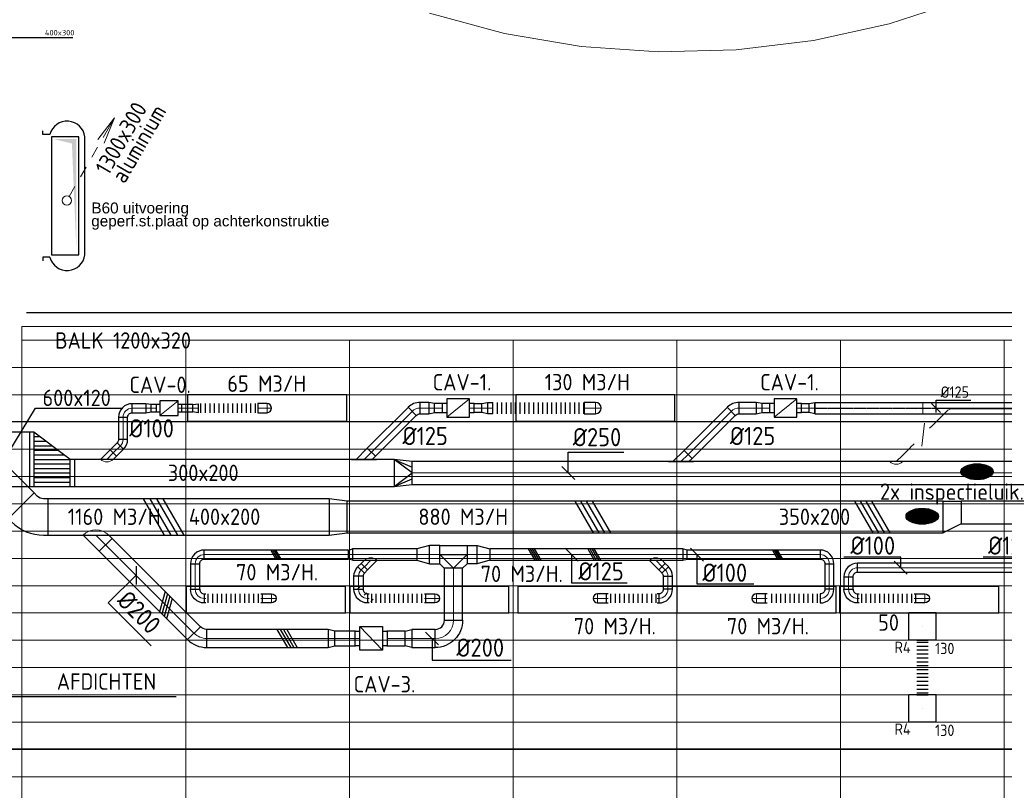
# Model space of a CAD drawing. Header units: millimetres. Extents: x -73785 to 23627, y 5976 to 52620.
# Tile 18 of 56: x -53512 to -42687, y 15196 to 23669. Entities that reach past the tile are written whole.
import ezdxf
from ezdxf.enums import TextEntityAlignment as Align

# ---------------------------------------------------------------- set-up
doc = ezdxf.new("R2010")
doc.units = ezdxf.units.MM
doc.linetypes.add('CENTER2', pattern=[28.575, 19.05, -3.175, 3.175, -3.175])
doc.linetypes.add('HIDDEN', pattern=[9.525, 6.35, -3.175])
for name, color, linetype in [('4plfd', 254, 'Continuous'), ('BALKEN', 7, 'Continuous'), ('WL570---_RETOUR', 100, 'Continuous'), ('WL570---_RETOUR_HL', 1, 'Continuous'), ('WL570---_RETOUR_RST', 3, 'Continuous'), ('WL570---_RETOUR_RST_HL', 1, 'Continuous'), ('WL570---_TOEVOER', 200, 'Continuous'), ('WM570---', 2, 'Continuous'), ('WM570---_RETOUR', 2, 'Continuous'), ('WM570---_RETOUR_PR', 2, 'Continuous'), ('WM570---_RETOUR_RST_PR', 1, 'Continuous'), ('WM570---_TOEVOER', 2, 'Continuous')]:
    doc.layers.add(name, color=color, linetype=linetype)
for name, color, linetype, lineweight in [('WL570---_BESTAAND-HARTLIJN', 161, 'Continuous', 0), ('WL570---_BESTAAND-RETOUR', 140, 'Continuous', 0), ('WL570---_BESTAAND-ROOSTER', 161, 'Continuous', 0), ('WL570---_BESTAAND-TOEVOER', 180, 'Continuous', 0), ('WL570---_DEMONTEREN', 10, 'Continuous', 0)]:
    doc.layers.add(name, color=color, linetype=linetype, lineweight=lineweight)
doc.layers.get('WL570---_DEMONTEREN').off()
doc.styles.add('BURO-018', font='ISO96.shx', dxfattribs={"height": 1.8})
doc.styles.add('BURO-025', font='ISO96.shx', dxfattribs={"height": 2.5})
doc.styles.add('ISO', font='ISO', dxfattribs={"height": 162})
doc.styles.add('LZ-MAATVOEREN', font='simplex')
doc.styles.add('MAATVOERING', font='ISO')
doc.styles.get("Standard").update_dxf_attribs({"font": 'ARIAL.TTF'})
doc.dimstyles.get("Standard").update_dxf_attribs({"dimtxt": 0.18, "dimasz": 0.18, "dimexe": 0.18, "dimexo": 0.0625, "dimgap": 0.09, "dimtad": 0, "dimtih": 1, "dimtoh": 1, "dimdec": 4, "dimzin": 0, "dimdsep": 46, "dimtxsty": 'Standard', "dimcen": 0.09, "dimadec": 0, "dimazin": 0, "dimtfac": 1, "dimtdec": 4, "dimtofl": 0, "dimtmove": 0, "dimatfit": 3, "dimfxl": 0, "dimtolj": 1, "dimtzin": 0, "dimarcsym": 0})

# ---------------------------------------------------------------- blocks, each defined once
blk = doc.blocks.new('Groep-43')
at = {"color": 8, "linetype": 'Continuous', "lineweight": 13}
for p, q in [((-65620, 18699.14), (-22154.912, 18699.14)), ((-65620, 18699.14), (-22154.912, 18699.14)), ((-65620, 18399.14), (-22154.912, 18399.14)), ((-65620, 18099.14), (-22154.912, 18099.14)), ((-65620, 17799.14), (-22154.912, 17799.14)), ((-65620, 17499.14), (-22154.912, 17499.14)), ((-22154.912, 17199.14), (-65620, 17199.14)), ((-65620, 16899.14), (-22154.912, 16899.14)), ((-22154.912, 16599.14), (-65620, 16599.14)), ((-22154.912, 16299.14), (-65620, 16299.14)), ((-22154.912, 15999.14), (-65620, 15999.14)), ((-22154.912, 15699.14), (-65620, 15699.14)), ((-22154.912, 15399.14), (-65620, 15399.14)), ((-65620, 15099.14), (-22154.912, 15099.14)), ((-22154.912, 14799.14), (-65620, 14799.14)), ((-22154.912, 14499.14), (-65620, 14499.14)), ((-22154.912, 14199.14), (-65620, 14199.14))]:
    blk.add_line(p, q, dxfattribs=at)
blk = doc.blocks.new('Groep-50')
at = {"color": 8, "linetype": 'Continuous', "lineweight": 13}
for p, q in [((-54855, 19149), (-54855, 7004)), ((-22005, 19149), (-54855, 19149)), ((-36855, 18999), (-54855, 18999)), ((-22155, 18999), (-54855, 18999)), ((-53055, 18999), (-53055, 6826)), ((-51255, 18999), (-51255, 6699)), ((-49455, 18999), (-49455, 6623)), ((-47655, 18999), (-47655, 6597)), ((-45855, 18999), (-45855, 6623)), ((-44055, 18999), (-44055, 6699))]:
    blk.add_line(p, q, dxfattribs=at)
at = {"color": 8}
blk.add_blockref('Groep-43', (0, 0), dxfattribs=at)
blk = doc.blocks.new('Groep-53')
at = {"color": 8, "linetype": 'Continuous', "lineweight": 18}
for p, q in [((-45319.94, 22477.66), (-44507.84, 22742.26)), ((-44507.84, 22742.26), (-45319.94, 22477.66)), ((-45319.94, 22477.66), (-44507.84, 22742.26)), ((-50373.78, 22594.58), (-49549.4, 22371.18)), ((-49549.4, 22371.18), (-50373.78, 22594.58)), ((-50373.78, 22594.58), (-49549.4, 22371.18)), ((-46153.76, 22292.62), (-45319.94, 22477.66)), ((-45319.94, 22477.66), (-46153.76, 22292.62)), ((-46153.76, 22292.62), (-45319.94, 22477.66)), ((-49549.4, 22371.18), (-48707.32, 22228.34)), ((-48707.32, 22228.34), (-49549.4, 22371.18)), ((-49549.4, 22371.18), (-48707.32, 22228.34)), ((-48707.32, 22228.34), (-47855.38, 22167.38)), ((-47855.38, 22167.38), (-48707.32, 22228.34)), ((-48707.32, 22228.34), (-47855.38, 22167.38)), ((-47001.54, 22188.88), (-46153.76, 22292.62)), ((-46153.76, 22292.62), (-47001.54, 22188.88)), ((-47001.54, 22188.88), (-46153.76, 22292.62)), ((-47855.38, 22167.38), (-47001.54, 22188.88)), ((-47001.54, 22188.88), (-47855.38, 22167.38)), ((-47855.38, 22167.38), (-47001.54, 22188.88))]:
    blk.add_line(p, q, dxfattribs=at)
blk = doc.blocks.new('Block plafond 2e verd')
at = {"layer": '4plfd'}
for name in ['Groep-50', 'Groep-53']:
    blk.add_blockref(name, (73180, -19000), dxfattribs=at)
blk = doc.blocks.new('010')
at = {"layer": 'WL570---_BESTAAND-ROOSTER'}
for p, q in [((3.42, 6.7), (5.25, 9.09)), ((4, 6.93), (5.25, 9.09)), ((4.1, 6.31), (5.25, 9.09)), ((2.75, 4.76), (3.38, 5.85)), ((1.5, 2.6), (2.13, 3.68)), ((0.25, 0.43), (0.88, 1.52))]:
    blk.add_line(p, q, dxfattribs=at)
blk.add_circle((0, 0), 0.5, dxfattribs=at)
blk = doc.blocks.new('KARO')
for p, q in [((1, 0.5), (0, 0.5)), ((0, -0.5), (1, -0.5))]:
    blk.add_line(p, q)
at = {"invisible_edges": 15}
blk.add_3dface([(0, 0.5), (0, -0.5), (1, -0.5), (1, 0.5)], dxfattribs=at)
at = {"layer": 'WL570---_BESTAAND-HARTLIJN'}
blk.add_line((0, 0), (1, 0), dxfattribs=at)
blk = doc.blocks.new('OBO10000090ZE')
blk.add_lwpolyline([(-50, 0), (50, 0), (50, 100, 1), (-50, 100)], format="xyb", close=True)
at = {"layer": 'WL570---_BESTAAND-HARTLIJN'}
for points in [[(0, 0), (0, 150)], [(-50, 100), (50, 100)]]:
    blk.add_lwpolyline(points, dxfattribs=at)
blk = doc.blocks.new('ORN_T_SP')
blk.add_lwpolyline([(-0.5, 0.5), (-0.5, -0.5), (0.5, -0.5), (0.5, 0.5)], close=True)
at = {"style": 'LZ-MAATVOEREN', "flags": 9}
for tag, p in [('ROS_TYPE', (0.6333, 0.6833)), ('ROS_M3H', (0.6333, 0.4833)), ('ROS_ZIJDE', (0.6333, 0.2833)), ('ROS_STAT', (0.6333, 0.0833))]:
    blk.add_attdef(tag, p, '', height=0.125, dxfattribs=at)
blk = doc.blocks.new('FLLINE100')
blk.add_line((0, -50), (0, 50))
blk = doc.blocks.new('OEX1000063300')
at = {"rotation": 180}
for p in [(50, 0), (100, 0), (150, 0), (200, 0), (250, 0), (300, 0), (350, 0), (400, 0), (450, 0), (500, 0), (550, 0), (600, 0)]:
    blk.add_blockref('FLLINE100', p, dxfattribs=at)
blk = doc.blocks.new('OBO10000090L')
blk.add_lwpolyline([(50, 0, 0.414214), (-100, 150), (-100, 50, -0.414214), (-50, 0)], format="xyb", close=True)
at = {"invisible_edges": 15}
for points in [[(-91, 49), (-74, 148), (-100, 150), (-100, 50)], [(-83, 47), (-49, 141), (-74, 148), (-91, 49)], [(-75, 43), (-25, 130), (-49, 141), (-83, 47)], [(-68, 38), (-4, 115), (-25, 130), (-75, 43)], [(-62, 32), (15, 96), (-4, 115), (-68, 38)], [(-57, 25), (30, 75), (15, 96), (-62, 32)], [(-53, 17), (41, 51), (30, 75), (-57, 25)], [(-51, 9), (48, 26), (41, 51), (-53, 17)], [(-50, 0), (50, 0), (48, 26), (-51, 9)]]:
    blk.add_3dface(points, dxfattribs=at)
at = {"layer": 'WL570---_BESTAAND-HARTLIJN'}
blk.add_arc((-100, 0), 100, 0, 90, dxfattribs=at)
blk = doc.blocks.new('OBO10000090H')
blk.add_lwpolyline([(50, -100, 0.414214), (-100, 50), (-100, -50, -0.414214), (-50, -100)], format="xyb", close=True)
at = {"invisible_edges": 15}
for points in [[(-91, -51), (-74, 48), (-100, 50), (-100, -50)], [(-83, -53), (-49, 41), (-74, 48), (-91, -51)], [(-75, -57), (-25, 30), (-49, 41), (-83, -53)], [(-68, -62), (-4, 15), (-25, 30), (-75, -57)], [(-62, -68), (15, -4), (-4, 15), (-68, -62)], [(-57, -75), (30, -25), (15, -4), (-62, -68)], [(-53, -83), (41, -49), (30, -25), (-57, -75)], [(-51, -91), (48, -74), (41, -49), (-53, -83)], [(-50, -100), (50, -100), (48, -74), (-51, -91)]]:
    blk.add_3dface(points, dxfattribs=at)
at = {"layer": 'WL570---_BESTAAND-HARTLIJN'}
blk.add_arc((-100, -100), 100, 0, 90, dxfattribs=at)
blk = doc.blocks.new('KARH')
for p, q in [((1, 0.5), (0, 0.5)), ((0, -0.5), (1, -0.5))]:
    blk.add_line(p, q)
at = {"invisible_edges": 15}
blk.add_3dface([(0, 0.5), (0, -0.5), (1, -0.5), (1, 0.5)], dxfattribs=at)
blk = doc.blocks.new('VRO300200002502000H')
blk.add_lwpolyline([(0, 150), (0, -150), (200, -125), (200, 125)], close=True)
at = {"layer": 'WL570---_RETOUR'}
for p, q in [((0, 150), (200, 62.5)), ((0, -150), (200, -62.5))]:
    blk.add_line(p, q, dxfattribs=at)
blk.add_lwpolyline([(0, -150), (0, -150), (200, 0), (0, 150)], dxfattribs=at)
blk = doc.blocks.new('MVLINE')
blk.add_line((35.4, -35.4), (-35.4, 35.4))
blk = doc.blocks.new('VV240020035020002000G')
blk.add_lwpolyline([(0, -200), (200, -175), (200, 175), (0, 200)], close=True)
at = {"invisible_edges": 15}
blk.add_3dface([(0, -200), (200, -175), (200, 175), (0, 200)], dxfattribs=at)
blk = doc.blocks.new('VBO40020000050451-100')
blk.add_lwpolyline([(-200, -174), (200, -174), (200, -124, 0.198912), (54, 229), (18, 265), (-265, -18), (-229, -54, -0.198912), (-200, -124)], format="xyb", close=True)
blk = doc.blocks.new('*X195')
for p, q in [((50, 500), (183, 500)), ((50, 400), (317, 400)), ((50, 300), (450, 300)), ((50, 200), (450, 200)), ((50, 100), (450, 100))]:
    blk.add_line(p, q)
blk = doc.blocks.new('*X196')
for p, q in [((50, 550), (117, 550)), ((50, 450), (250, 450)), ((50, 350), (383, 350)), ((50, 250), (450, 250)), ((50, 150), (450, 150)), ((50, 50), (450, 50))]:
    blk.add_line(p, q)
blk = doc.blocks.new('VTR60012030020005-0')
at = {"layer": 'WL570---_RETOUR'}
for p, q in [((50, 300), (0, 300)), ((0, 300), (0, -300)), ((500, 0), (450, 0)), ((500, -300), (500, 0)), ((0, -300), (50, -300)), ((450, -300), (500, -300))]:
    blk.add_line(p, q, dxfattribs=at)
blk.add_lwpolyline([(50, -300), (450, -300), (450, 0), (50, 300)], close=True, dxfattribs=at)
for name in ['*X196', '*X195']:
    blk.add_blockref(name, (0, -300), dxfattribs=at)
blk = doc.blocks.new('OSV20012501390G')
blk.add_lwpolyline([(0, -100), (140, -62), (140, 62), (0, 100)], close=True)
at = {"layer": 'WL570---_BESTAAND-HARTLIJN'}
blk.add_line((0, 0), (140, 0), dxfattribs=at)
blk = doc.blocks.new('VBX1601600016025000')
blk.add_lwpolyline([(50, -130), (300, -130), (300, 130), (50, 130)], close=True)
for points in [[(50, 80), (0, 80), (0, -80), (50, -80)], [(300, -80), (350, -80), (350, 80), (300, 80)]]:
    blk.add_lwpolyline(points)
at = {"layer": 'WL570---_BESTAAND-HARTLIJN'}
blk.add_line((300, 0), (350, 0), dxfattribs=at)
at = {"layer": 'WL570---_BESTAAND-TOEVOER'}
blk.add_line((50, -130), (300, 130), dxfattribs=at)
blk = doc.blocks.new('OBO10000045H')
blk.add_lwpolyline([(50, -41, 0.198912), (6, 65), (-65, -6, -0.198912), (-50, -41)], format="xyb", close=True)
at = {"invisible_edges": 15}
for points in [[(-62, -9), (15, 55), (6, 65), (-65, -6)], [(-59, -13), (23, 45), (15, 55), (-62, -9)], [(-57, -16), (30, 34), (23, 45), (-59, -13)], [(-55, -20), (36, 22), (30, 34), (-57, -16)], [(-53, -24), (41, 10), (36, 22), (-55, -20)], [(-52, -28), (45, -3), (41, 10), (-53, -24)], [(-51, -33), (48, -15), (45, -3), (-52, -28)], [(-50, -37), (49, -28), (48, -15), (-51, -33)], [(-50, -41), (50, -41), (49, -28), (-50, -37)]]:
    blk.add_3dface(points, dxfattribs=at)
at = {"layer": 'WL570---_BESTAAND-HARTLIJN'}
blk.add_arc((-100, -41), 100, 0, 45, dxfattribs=at)
blk = doc.blocks.new('OZA1250100045L')
blk.add_lwpolyline([(-71, 0), (-106, 35), (-35, 106), (71, 0)])
at = {"layer": 'WL570---_BESTAAND-HARTLIJN'}
blk.add_line((0, 0), (-71, 71), dxfattribs=at)
at = {"layer": 'WL570---_BESTAAND-TOEVOER'}
blk.add_arc((0, 71), 100, 225, 315, dxfattribs=at)
blk = doc.blocks.new('OSV1251000460G')
blk.add_lwpolyline([(0, -62), (47, -50), (47, 50), (0, 62)], close=True)
at = {"layer": 'WL570---_BESTAAND-HARTLIJN'}
blk.add_line((0, 0), (47, 0), dxfattribs=at)
blk = doc.blocks.new('OSV2001600740G')
blk.add_lwpolyline([(0, -100), (75, -80), (75, 80), (0, 100)], close=True)
at = {"layer": 'WL570---_BESTAAND-HARTLIJN'}
blk.add_line((0, 0), (75, 0), dxfattribs=at)
blk = doc.blocks.new('OZA3000200045L')
blk.add_lwpolyline([(-141, 0), (-177, 35), (-35, 177), (141, 0)])
at = {"layer": 'WL570---_BESTAAND-HARTLIJN'}
blk.add_line((0, 0), (-106, 106), dxfattribs=at)
at = {"layer": 'WL570---_BESTAAND-TOEVOER'}
blk.add_arc((0, 141), 200, 225, 315, dxfattribs=at)
blk = doc.blocks.new('OBO20000090H')
blk.add_lwpolyline([(100, -200, 0.414214), (-200, 100), (-200, -100, -0.414214), (-100, -200)], format="xyb", close=True)
at = {"invisible_edges": 15}
for points in [[(-183, -102), (-148, 95), (-200, 100), (-200, -100)], [(-166, -106), (-97, 82), (-148, 95), (-183, -102)], [(-150, -113), (-50, 60), (-97, 82), (-166, -106)], [(-136, -123), (-7, 30), (-50, 60), (-150, -113)], [(-123, -136), (30, -7), (-7, 30), (-136, -123)], [(-113, -150), (60, -50), (30, -7), (-123, -136)], [(-106, -166), (82, -97), (60, -50), (-113, -150)], [(-102, -183), (95, -148), (82, -97), (-106, -166)], [(-100, -200), (100, -200), (95, -148), (-102, -183)]]:
    blk.add_3dface(points, dxfattribs=at)
at = {"layer": 'WL570---_BESTAAND-HARTLIJN'}
blk.add_arc((-200, -200), 200, 0, 90, dxfattribs=at)
blk = doc.blocks.new('OEX1000056800')
at = {"rotation": 180}
for p in [(50, 0), (100, 0), (150, 0), (200, 0), (250, 0), (300, 0), (350, 0), (400, 0), (450, 0), (500, 0), (550, 0)]:
    blk.add_blockref('FLLINE100', p, dxfattribs=at)
blk = doc.blocks.new('OEX1000058500')
at = {"rotation": 180}
for p in [(50, 0), (100, 0), (150, 0), (200, 0), (250, 0), (300, 0), (350, 0), (400, 0), (450, 0), (500, 0), (550, 0)]:
    blk.add_blockref('FLLINE100', p, dxfattribs=at)
blk = doc.blocks.new('OBO20000045H')
blk.add_lwpolyline([(100, -83, 0.198912), (12, 129), (-129, -12, -0.198912), (-100, -83)], format="xyb", close=True)
at = {"invisible_edges": 15}
for points in [[(-123, -19), (30, 110), (12, 129), (-129, -12)], [(-118, -25), (46, 89), (30, 110), (-123, -19)], [(-113, -33), (60, 67), (46, 89), (-118, -25)], [(-109, -41), (72, 44), (60, 67), (-113, -33)], [(-106, -49), (82, 20), (72, 44), (-109, -41)], [(-103, -57), (90, -5), (82, 20), (-106, -49)], [(-102, -65), (95, -31), (90, -5), (-103, -57)], [(-100, -74), (99, -57), (95, -31), (-102, -65)], [(-100, -83), (100, -83), (99, -57), (-100, -74)]]:
    blk.add_3dface(points, dxfattribs=at)
at = {"layer": 'WL570---_BESTAAND-HARTLIJN'}
blk.add_arc((-200, -83), 200, 0, 45, dxfattribs=at)
blk = doc.blocks.new('VV135020025020002000LG')
blk.add_lwpolyline([(0, -175), (200, -175), (200, 75), (0, 175)], close=True)
at = {"invisible_edges": 15}
blk.add_3dface([(0, -175), (200, -175), (200, 75), (0, 175)], dxfattribs=at)
blk = doc.blocks.new('UISO')
at = {"layer": 'WL570---_TOEVOER'}
for p, q in [((0, 0.36), (1, 0.937)), ((0, 0.18), (1, 0.757)), ((0, 0), (1, 0.577)), ((0, -0.18), (1, 0.397))]:
    blk.add_line(p, q, dxfattribs=at)
blk = doc.blocks.new('OZA2500100045R')
blk.add_lwpolyline([(71, 0), (106, 35), (35, 106), (-71, 0)])
at = {"layer": 'WL570---_BESTAAND-HARTLIJN'}
blk.add_line((0, 0), (71, 71), dxfattribs=at)
at = {"layer": 'WL570---_BESTAAND-RETOUR'}
blk.add_arc((0, 71), 100, 225, 315, dxfattribs=at)
blk = doc.blocks.new('OSV100800580G')
blk.add_lwpolyline([(0, -50), (58, -40), (58, 40), (0, 50)], close=True)
at = {"layer": 'WL570---_BESTAAND-HARTLIJN'}
blk.add_line((0, 0), (58, 0), dxfattribs=at)
blk = doc.blocks.new('VBX1001000010025000')
for points in [[(50, 50), (0, 50), (0, -50), (50, -50)], [(300, -50), (350, -50), (350, 50), (300, 50)]]:
    blk.add_lwpolyline(points)
blk.add_lwpolyline([(50, -100), (300, -100), (300, 100), (50, 100)], close=True)
at = {"layer": 'WL570---_BESTAAND-HARTLIJN'}
blk.add_line((300, 0), (350, 0), dxfattribs=at)
at = {"layer": 'WL570---_BESTAAND-TOEVOER'}
blk.add_line((50, -100), (300, 100), dxfattribs=at)
blk = doc.blocks.new('OSV1251000640G')
blk.add_lwpolyline([(0, -62.5), (64, -50), (64, 50), (0, 62.5)], close=True)
at = {"layer": 'WL570---_BESTAAND-HARTLIJN'}
blk.add_line((0, 0), (64, 0), dxfattribs=at)
blk = doc.blocks.new('OAF12500045R')
blk.add_line((-138, 0), (138, 0))
blk.add_lwpolyline([(-88, 0), (35, 124), (124, 35), (88, 0)])
at = {"layer": 'WL570---_BESTAAND-HARTLIJN'}
blk.add_line((80, 80), (0, 0), dxfattribs=at)
blk = doc.blocks.new('OEX1000068800')
at = {"rotation": 180}
for p in [(50, 0), (100, 0), (150, 0), (200, 0), (250, 0), (300, 0), (350, 0), (400, 0), (450, 0), (500, 0), (550, 0), (600, 0), (650, 0)]:
    blk.add_blockref('FLLINE100', p, dxfattribs=at)
blk = doc.blocks.new('OBO12500090ZE')
blk.add_lwpolyline([(-62.5, 0), (62.5, 0), (62.5, 125, 1), (-62.5, 125)], format="xyb", close=True)
at = {"layer": 'WL570---_BESTAAND-HARTLIJN'}
for points in [[(-62.5, 125), (62.5, 125)], [(0, 0), (0, 187.5)]]:
    blk.add_lwpolyline(points, dxfattribs=at)
blk = doc.blocks.new('FLLINE125')
blk.add_line((0, -62.5), (0, 62.5))
blk = doc.blocks.new('OEX12500108000')
for p in [(-1050, 0), (-1000, 0), (-950, 0), (-900, 0), (-850, 0), (-800, 0), (-750, 0), (-700, 0), (-650, 0), (-600, 0), (-550, 0), (-500, 0), (-450, 0), (-400, 0), (-350, 0), (-300, 0), (-250, 0), (-200, 0), (-150, 0), (-100, 0), (-50, 0)]:
    blk.add_blockref('FLLINE125', p)
blk = doc.blocks.new('OBO12500045H')
blk.add_lwpolyline([(62, -52, 0.198912), (8, 81), (-81, -8, -0.198912), (-63, -52)], format="xyb", close=True)
at = {"invisible_edges": 15}
for points in [[(-77, -12), (19, 69), (8, 81), (-81, -8)], [(-74, -16), (29, 56), (19, 69), (-77, -12)], [(-71, -21), (37, 42), (29, 56), (-74, -16)], [(-68, -25), (45, 27), (37, 42), (-71, -21)], [(-66, -30), (51, 12), (45, 27), (-68, -25)], [(-65, -36), (56, -3), (51, 12), (-66, -30)], [(-63, -41), (60, -19), (56, -3), (-65, -36)], [(-63, -46), (62, -35), (60, -19), (-63, -41)], [(-63, -52), (62, -52), (62, -35), (-63, -46)]]:
    blk.add_3dface(points, dxfattribs=at)
at = {"layer": 'WL570---_BESTAAND-HARTLIJN'}
blk.add_arc((-125, -52), 125, 0, 45, dxfattribs=at)
blk = doc.blocks.new('*U648')
at = {"color": 0, "ltscale": 10}
for p, q in [((0, 62, -2700), (2522, 62, -2700)), ((0, -62, -2700), (0, 62, -2700)), ((2522, 62, -2700), (2522, -62, -2700)), ((0, -62, -2700), (2522, -62, -2700))]:
    blk.add_line(p, q, dxfattribs=at)
at = {"layer": 'WL570---_RETOUR_HL', "linetype": 'CENTER2'}
blk.add_line((0, 0, -2700), (2522, 0, -2700), dxfattribs=at)
at = {"layer": 'WM570---_RETOUR_PR', "color": 2, "style": 'BURO-025'}
blk.add_attdef('POSNR', text='', height=125, dxfattribs=at).set_placement((0, 0), align=Align.MIDDLE)
blk = doc.blocks.new('*U689')
at = {"layer": 'WM570---_RETOUR', "color": 0, "ltscale": 10}
for p, q in [((50, -50), (-50, 50)), ((0, 88), (380, 88)), ((0, -50), (0, 88))]:
    blk.add_line(p, q, dxfattribs=at)
at = {"layer": 'WM570---_RETOUR', "color": 0, "style": 'BURO-025'}
blk.add_text('%%c125', height=125, dxfattribs=at).set_placement((50, 113))
blk = doc.blocks.new('*U710')
at = {"color": 0, "ltscale": 10}
for p, q in [((150, 150, -150), (-150, 150, -150)), ((-150, -150, -150), (-150, 150, -150)), ((150, -150, -150), (150, 150, -150)), ((150, -150, -150), (-150, -150, -150))]:
    blk.add_line(p, q, dxfattribs=at)
at = {"layer": 'WL570---_RETOUR_RST_HL', "linetype": 'CENTER2'}
blk.add_circle((0, 0, -150), 0.075, dxfattribs=at)
at = {"layer": 'WL570---_RETOUR_RST', "color": 2, "style": 'BURO-025'}
for tag in ['MC', 'Q']:
    blk.add_attdef(tag, text='', height=125, dxfattribs=at).set_placement((0, 0), align=Align.MIDDLE)
at = {"layer": 'WM570---_RETOUR_RST_PR', "color": 2, "style": 'BURO-025'}
blk.add_attdef('POSNR', text='', height=125, dxfattribs=at).set_placement((0, 0), align=Align.MIDDLE)
blk = doc.blocks.new('*U711')
at = {"color": 0, "ltscale": 10}
for p, q in [((150, 150, -150), (-150, 150, -150)), ((-150, -150, -150), (-150, 150, -150)), ((150, -150, -150), (150, 150, -150)), ((150, -150, -150), (-150, -150, -150))]:
    blk.add_line(p, q, dxfattribs=at)
at = {"layer": 'WL570---_RETOUR_HL', "linetype": 'CENTER2'}
blk.add_circle((0, 0, -150), 0.075, dxfattribs=at)
at = {"layer": 'WL570---_RETOUR', "color": 2, "style": 'BURO-025'}
for tag in ['MC', 'Q']:
    blk.add_attdef(tag, text='', height=125, dxfattribs=at).set_placement((0, 0), align=Align.MIDDLE)
at = {"layer": 'WM570---_RETOUR_PR', "color": 2, "style": 'BURO-025'}
blk.add_attdef('POSNR', text='', height=125, dxfattribs=at).set_placement((0, 0), align=Align.MIDDLE)
blk = doc.blocks.new('*U712')
at = {"color": 0, "ltscale": 10}
for p, q in [((0, 63, -150), (0, -62, -150)), ((21, 63, -150), (21, -62, -150)), ((64, 63, -150), (64, -62, -150)), ((107, 63, -150), (107, -62, -150)), ((150, 63, -150), (150, -62, -150)), ((193, 63, -150), (193, -62, -150)), ((236, 63, -150), (236, -62, -150)), ((279, 63, -150), (279, -62, -150)), ((321, 63, -150), (321, -62, -150)), ((364, 63, -150), (364, -62, -150)), ((407, 63, -150), (407, -62, -150)), ((450, 63, -150), (450, -62, -150)), ((493, 63, -150), (493, -62, -150)), ((536, 63, -150), (536, -62, -150)), ((579, 63, -150), (579, -62, -150)), ((600, 63, -150), (600, -62, -150))]:
    blk.add_line(p, q, dxfattribs=at)
at = {"layer": 'WM570---_RETOUR_PR', "color": 2, "style": 'BURO-025'}
blk.add_attdef('POSNR', text='', height=125, dxfattribs=at).set_placement((0, 0), align=Align.MIDDLE)

msp = doc.modelspace()

# ---------------------------------------------------------------- hatches: boundary and pattern name
at = {"layer": 'WL570---_RETOUR'}
h = msp.add_hatch(dxfattribs=at)
h.set_pattern_fill('ANSI31', color=256, scale=3.5, style=0)
h.set_pattern_definition([(45, (-40329.448, -396.954), (-7.857724, 7.857724), [])])
edge = h.paths.add_edge_path()
edge.add_ellipse((-42986, 18699), major_axis=(-178, 0), ratio=0.489711, start_angle=0, end_angle=360)
at = {"layer": 'WL570---_TOEVOER'}
h = msp.add_hatch(dxfattribs=at)
h.set_pattern_fill('ANSI31', color=256, scale=3.5, style=0)
h.set_pattern_definition([(45, (-40933.431, -887.244), (-7.857724, 7.857724), [])])
edge = h.paths.add_edge_path()
edge.add_ellipse((-43590, 18209), major_axis=(-178, 0), ratio=0.489711, start_angle=0, end_angle=360)

# ---------------------------------------------------------------- linework, layer by layer
at = {"layer": 'BALKEN', "color": 3}
for p, q in [((-53256, 22407), (-53256, 22447)), ((-53181, 22407), (-53256, 22407)), ((-52796, 21082), (-52796, 22382)), ((-53181, 21057), (-53256, 21057)), ((-53256, 21057), (-53256, 21017))]:
    msp.add_line(p, q, dxfattribs=at)
at = {"layer": 'BALKEN', "color": 2, "linetype": 'HIDDEN'}
for p, q in [((-53437, 20451), (-35635, 20451)), ((-53687, 19251), (-21687, 19251)), ((-70887, 15651), (-21687, 15651))]:
    msp.add_line(p, q, dxfattribs=at)
at = {"layer": 'BALKEN', "color": 3}
for centre, start, end in [((-52991, 22357), 6.674, 165.3141), ((-52991, 21107), 194.6859, 353.326)]:
    msp.add_arc(centre, 196, start, end, dxfattribs=at)
at = {"layer": 'WL570---_BESTAAND-RETOUR'}
for p, q in [((-53143, 22382), (-53146, 22382)), ((-53406, 18535), (-53406, 19135))]:
    msp.add_line(p, q, dxfattribs=at)
at = {"layer": 'WL570---_RETOUR'}
for p, q in [((-52863, 22382), (-53163, 22382)), ((-53163, 22382), (-53163, 21082)), ((-52863, 21082), (-52863, 22382)), ((-53163, 21082), (-52863, 21082)), ((-53406, 19135), (-53727, 19135))]:
    msp.add_line(p, q, dxfattribs=at)
msp.add_ellipse((-42986, 18699), major_axis=(-178, 0), ratio=0.489711, dxfattribs=at)
for points in [[(-53138, 22357), (-52938, 22307), (-52888, 22357)], [(-52938, 22307), (-52888, 21107), (-52888, 22357)]]:
    msp.add_solid(points, dxfattribs=at)
at = {"layer": 'WL570---_TOEVOER'}
for p, q in [((-53354, 18466), (-53737, 18849)), ((-48894, 17788), (-48594, 17788))]:
    msp.add_line(p, q, dxfattribs=at)
msp.add_lwpolyline([(-48894, 17888), (-48594, 17888), (-48594, 17688), (-48644, 17638), (-48844, 17638), (-48894, 17688)], close=True, dxfattribs=at)
msp.add_lwpolyline([(-48894, 17788), (-48744, 17638), (-48594, 17788)], dxfattribs=at)
msp.add_ellipse((-43590, 18209), major_axis=(-178, 0), ratio=0.489711, dxfattribs=at)
at = {"layer": 'WM570---'}
msp.add_line((-53707, 23473), (-52928, 23473), dxfattribs=at)
at = {"layer": 'WM570---_RETOUR'}
for p, q in [((-53631, 18914), (-53340, 19396)), ((-53340, 19396), (-52378, 19396))]:
    msp.add_line(p, q, dxfattribs=at)
msp.add_lwpolyline([(-47481, 18685), (-47481, 18913), (-46869, 18913)], dxfattribs=at)
at = {"layer": 'WM570---_TOEVOER'}
for points in [[(-47444, 17788), (-47444, 17476), (-46832, 17476)], [(-46066, 17788), (-46066, 17467), (-45440, 17467)], [(-43826, 17644), (-43826, 17759), (-44452, 17759)], [(-42306, 17644), (-42306, 17759), (-42918, 17759)], [(-52233, 17561), (-52538, 17256), (-52065, 16783)], [(-48979, 16866), (-48979, 16627), (-48110, 16627)]]:
    msp.add_lwpolyline(points, dxfattribs=at)

# ---------------------------------------------------------------- block references
at = {"layer": 'WL570---_BESTAAND-RETOUR', "xscale": 100, "yscale": 100, "zscale": 100}
msp.add_blockref('010', (-52994, 21681), dxfattribs=at)
at = {"layer": 'WL570---_BESTAAND-RETOUR', "xscale": -56.37900330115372, "yscale": 80, "zscale": 80, "rotation": 180}
msp.add_blockref('KARO', (-51730, 19397), dxfattribs=at)
at = {"layer": 'WL570---_BESTAAND-TOEVOER'}
for name, p, xscale, yscale, zscale, rotation in [('UISO', (-51775, 18001), 400, 400, 400, 90), ('UISO', (-47346, 18376), 350, 350, 350, 270), ('UISO', (-44004, 18026), 350, 350, 350, 90), ('UISO', (-50734, 17838), 100, 100, 100, 270), ('UISO', (-47900, 17850), 125, 125, 125, 270), ('UISO', (-47245, 17850), 125, 125, 125, 270), ('UISO', (-45219, 17838), 100, 100, 100, 270), ('KARO', (-48744, 17638), -9.521523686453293, 200, 200, 90), ('KARO', (-49695, 17369), -40.71931510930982, 200, 200, 45), ('UISO', (-51888, 17357), 200, 200, 200, 225), ('UISO', (-50648, 16966), 200, 200, 200, 270)]:
    msp.add_blockref(name, p, dxfattribs=dict(at, xscale=xscale, yscale=yscale, zscale=zscale, rotation=rotation))
at = {"layer": 'WL570---_DEMONTEREN', "xscale": -58.9319628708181, "yscale": 125, "zscale": 125}
msp.add_blockref('KARO', (-44710, 19399), dxfattribs=at)
at = {"layer": 'WL570---_DEMONTEREN'}
for name, p, rotation in [('OBO12500090ZE', (-43707, 19399), 270), ('OBO10000045H', (-43294, 19391), 90.00000000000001), ('OSV100800580G', (-43758, 18926), 45)]:
    msp.add_blockref(name, p, dxfattribs=dict(at, rotation=rotation))
for name, p, xscale, yscale, zscale, rotation in [('KARO', (-43323, 19361), 87.74024571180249, 100, 100, 225.0000000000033), ('KARO', (-42526, 19391), 726.1527240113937, 100, 100, 180), ('KARO', (-43480, 19204), 76.29064142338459, 80, 80, 45), ('KARO', (-43480, 19204), -56.37900330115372, 80, 80, 225), ('VBX1001000010025000', (-43678, 19007), 0.8, 0.8, 0.8, 44.99999999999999), ('KARO', (-43804, 18880), 65.30969287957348, 100, 100, 45.00000000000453), ('KARO', (-43677, 19007), 56.37900330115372, 80, 80, 225)]:
    msp.add_blockref(name, p, dxfattribs=dict(at, xscale=xscale, yscale=yscale, zscale=zscale, rotation=rotation))
at = {"layer": 'WL570---_DEMONTEREN', "xscale": -1, "rotation": 45}
msp.add_blockref('OSV100800580G', (-43385, 19299), dxfattribs=at)
at = {"layer": 'WL570---_DEMONTEREN'}
msp.add_blockref('OZA2500100045R', (-43875, 18810), dxfattribs=at)
at = {"layer": 'WL570---_RETOUR', "xscale": 1750, "yscale": 290}
for p in [(-50792, 19398), (-47183, 19398)]:
    msp.add_blockref('ORN_T_SP', p, dxfattribs=at)
at = {"layer": 'WL570---_RETOUR'}
for name, p in [('VBX1001000010025000', (-48867, 19399)), ('VBX1001000010025000', (-45267, 19399)), ('OSV100800580G', (-52124, 19397)), ('OEX1000068800', (-51573, 19398)), ('OSV1251000640G', (-49015, 19399)), ('OEX12500108000', (-47260, 19399)), ('OSV1251000640G', (-45415, 19399)), ('*U648', (-44769, 19399, 2700)), ('VTR60012030020005-0', (-53406, 18835)), ('OAF12500045R', (-49726, 18835)), ('OZA2500100045R', (-52554, 18835)), ('OAF12500045R', (-46242, 18810)), ('VRO300200002502000H', (-49396, 18685))]:
    msp.add_blockref(name, p, dxfattribs=at)
for name, p, rotation in [('OBO10000090H', (-52376, 19397), 90), ('OBO10000090ZE', (-50893, 19398), 270), ('OBO12500045H', (-49161, 19399), 90), ('OBO12500090ZE', (-47307, 19399), 270), ('OBO12500045H', (-45653, 19399), 90), ('OBO10000045H', (-52376, 19012), 315.0000000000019), ('*U712', (-43587, 16246, 150), 90)]:
    msp.add_blockref(name, p, dxfattribs=dict(at, rotation=rotation))
for name, p, xscale, yscale, zscale in [('KARO', (-52276, 19397), 152.2712395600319, 100, 100), ('VBX1001000010025000', (-52010, 19397), 0.8, 0.8, 0.8), ('KARO', (-51730, 19397), 121.7197675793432, 80, 80), ('KARO', (-48310, 19399), -58.9319628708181, 125, 125), ('KARH', (-54634, 18835), 1227.932808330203, 600, 120), ('KARO', (-49196, 18685), 12252.83336328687, 250, 250)]:
    msp.add_blockref(name, p, dxfattribs=dict(at, xscale=xscale, yscale=yscale, zscale=zscale))
for name, p, xscale, yscale, zscale, rotation in [('KARO', (-52009, 19397), 56.37900330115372, 80, 80, 180), ('KARO', (-49198, 19362), 633.7299758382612, 125, 125, 225.0000000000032), ('KARO', (-49015, 19399), 95.05264737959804, 125, 125, 180), ('KARO', (-48866, 19399), 84.43417150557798, 100, 100, 180), ('KARO', (-48518, 19399), -84.43417150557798, 100, 100, 180), ('KARO', (-45689, 19362), 669.0853148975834, 125, 125, 225.0000000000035), ('KARO', (-45415, 19399), 186.2458937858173, 125, 125, 180), ('KARO', (-45266, 19399), 84.43417150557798, 100, 100, 180), ('KARO', (-44918, 19399), -84.43417150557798, 100, 100, 180), ('KARO', (-52376, 19054), 243.5484658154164, 100, 100, 90), ('KARO', (-52483, 18905), 109.7909606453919, 100, 100, 45), ('KARH', (-49396, 18685), 3541.941554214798, 300, 200, 180)]:
    msp.add_blockref(name, p, dxfattribs=dict(at, xscale=xscale, yscale=yscale, zscale=zscale, rotation=rotation))
at = {"layer": 'WL570---_RETOUR', "xscale": -1}
for name, p in [('OSV100800580G', (-51551, 19397)), ('OSV1251000640G', (-48369, 19399)), ('OSV1251000640G', (-44769, 19399))]:
    msp.add_blockref(name, p, dxfattribs=at)
at = {"layer": 'WL570---_RETOUR'}
ref = msp.add_blockref('*U710', (-43587, 16996, 150), dxfattribs=at)
ref.add_attrib('POSNR', 'R4', dxfattribs={"layer": 'WM570---_RETOUR_RST_PR', "color": 2, "height": 125, "style": 'BURO-025'}).set_placement((-43806, 16769), align=Align.MIDDLE)
ref.add_attrib('Q', '130', dxfattribs={"layer": 'WL570---_RETOUR_RST', "color": 2, "height": 125, "style": 'BURO-025'}).set_placement((-43342, 16756), align=Align.MIDDLE)
ref = msp.add_blockref('*U711', (-43587, 16096, 150), dxfattribs=at)
ref.add_attrib('POSNR', 'R4', dxfattribs={"layer": 'WM570---_RETOUR_PR', "color": 2, "height": 125, "style": 'BURO-025'}).set_placement((-43806, 15869), align=Align.MIDDLE)
ref.add_attrib('Q', '130', dxfattribs={"color": 2, "height": 125, "style": 'BURO-025'}).set_placement((-43342, 15856), align=Align.MIDDLE)
at = {"layer": 'WL570---_TOEVOER'}
for name, p, rotation in [('VBO40020000050451-100', (-53373, 18201), 225), ('OZA3000200045L', (-52674, 18001), 180), ('OSV20012501390G', (-49005, 17788), 180), ('OBO10000090H', (-51583, 17788), 90), ('OZA1250100045L', (-46520, 17725), 180), ('OBO10000090H', (-44400, 17644), 90), ('OBO10000090ZE', (-47059, 17306), 90), ('OBO10000090L', (-46486, 17306), 270), ('OBO10000090ZE', (-45312, 17306), 90), ('OBO10000090L', (-44711, 17306), 270), ('OBO20000045H', (-51538, 16866), 225)]:
    msp.add_blockref(name, p, dxfattribs=dict(at, rotation=rotation))
for name, p, xscale, yscale, zscale, rotation in [('KARH', (-50111, 18201), 3086.989751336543, 400, 200, 180), ('KARO', (-51597, 16925), 1372.545079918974, 200, 200, 135), ('KARO', (-48894, 17788), 110.7921796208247, 200, 200, 180), ('KARO', (-48594, 17788), -110.7921796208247, 200, 200, 180), ('KARO', (-46221, 17788), 2122.412650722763, 125, 125, 180), ('KARO', (-44711, 17788), 1463.372545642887, 100, 100, 180), ('KARO', (-51583, 17406), 282.1883428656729, 100, 100, 90), ('KARO', (-49758, 17620), -48.98494323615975, 100, 100, 224.9999999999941), ('KARO', (-46415, 17620), 48.98494323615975, 100, 100, 135.0000000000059), ('KARO', (-44611, 17406), 281.743861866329, 100, 100, 90), ('KARO', (-42604, 17644), 1697.286815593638, 100, 100, 180), ('KARO', (-49787, 17406), -143.1849200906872, 100, 100, 270), ('KARO', (-48744, 17638), 571.6587154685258, 200, 200, 270), ('KARO', (-46386, 17406), 143.1849200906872, 100, 100, 90), ('KARO', (-44400, 17406), 138.5589417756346, 100, 100, 90), ('KARO', (-49821, 16866), 224.6864662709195, 160, 160, 180), ('KARO', (-48943, 16866), 258.5923947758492, 200, 200, 180)]:
    msp.add_blockref(name, p, dxfattribs=dict(at, xscale=xscale, yscale=yscale, zscale=zscale, rotation=rotation))
for name, p in [('VV240020035020002000G', (-50111, 18201)), ('OSV1251000460G', (-46221, 17788)), ('OBO10000090H', (-44611, 17788)), ('OBO10000045H', (-46386, 17590)), ('OEX1000063300', (-51492, 17306)), ('OEX1000063300', (-49696, 17306)), ('OEX1000056800', (-47067, 17306)), ('OEX1000058500', (-45296, 17306)), ('OEX1000063300', (-44309, 17306)), ('OSV2001600740G', (-50121, 16866))]:
    msp.add_blockref(name, p, dxfattribs=at)
for name, p, xscale, yscale, zscale in [('KARH', (-49911, 18201), 6550.500459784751, 350, 200), ('KARH', (-43161, 18251), 10933.17266645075, 250, 200), ('KARO', (-51483, 17788), 1582.693260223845, 100, 100), ('KARO', (-49852, 17788), 706.9165199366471, 125, 125), ('KARO', (-51467, 17306), -16.2227493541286, 100, 100), ('KARO', (-50844, 17306), -16.03765465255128, 100, 100), ('KARO', (-49671, 17306), -16.2227493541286, 100, 100), ('KARO', (-49047, 17306), -16.03765465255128, 100, 100), ('KARO', (-47059, 17306), 16.03765465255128, 100, 100), ('KARO', (-46502, 17306), 16.2227493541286, 100, 100), ('KARO', (-45312, 17306), 16.03765465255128, 100, 100), ('KARO', (-44284, 17306), -16.2227493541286, 100, 100), ('KARO', (-43661, 17306), -16.03765465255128, 100, 100), ('KARO', (-51455, 16866), 1334.775442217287, 200, 200), ('KARO', (-49474, 16866), 198.2127160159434, 160, 160)]:
    msp.add_blockref(name, p, dxfattribs=dict(at, xscale=xscale, yscale=yscale, zscale=zscale))
at = {"layer": 'WL570---_TOEVOER', "xscale": -1}
for name, p, rotation in [('VV135020025020002000LG', (-43361, 18201), 180), ('OSV20012501390G', (-48483, 17788), 180), ('OZA1250100045L', (-49652, 17725), 180), ('OBO10000090L', (-51483, 17306), 90), ('OBO10000090ZE', (-50844, 17306), 270), ('OBO10000090L', (-49687, 17306), 90), ('OBO10000090ZE', (-49047, 17306), 270), ('OBO10000090L', (-44300, 17306), 90), ('OBO10000090ZE', (-43661, 17306), 270), ('OBO20000090H', (-48743, 16866), 180)]:
    msp.add_blockref(name, p, dxfattribs=dict(at, rotation=rotation))
for name, p in [('OSV1251000460G', (-49852, 17788)), ('OBO10000045H', (-49787, 17590)), ('VBX1601600016025000', (-49473, 16866)), ('OSV2001600740G', (-49201, 16866))]:
    msp.add_blockref(name, p, dxfattribs=at)
at = {"layer": 'WL570---_TOEVOER', "xscale": 1750, "yscale": 290}
for p in [(-50806, 17291), (-49009, 17291), (-47159, 17291), (-45412, 17291), (-43623, 17291)]:
    msp.add_blockref('ORN_T_SP', p, dxfattribs=at)
at = {"layer": 'WM570---_RETOUR'}
for name, p in [('Block plafond 2e verd', (-71812, 20147)), ('*U689', (-43437, 19399, 2700))]:
    msp.add_blockref(name, p, dxfattribs=at)
at = {"layer": 'WM570---_RETOUR', "xscale": 2, "yscale": 2, "zscale": 2}
msp.add_blockref('MVLINE', (-47481, 18685), dxfattribs=at)
at = {"layer": 'WM570---_TOEVOER', "xscale": 2, "yscale": 2, "zscale": 2}
for p in [(-47444, 17788), (-46066, 17788), (-43826, 17644), (-48979, 16866)]:
    msp.add_blockref('MVLINE', p, dxfattribs=at)
at = {"layer": 'WM570---_TOEVOER', "xscale": 2, "yscale": 2, "zscale": 2, "rotation": 135}
msp.add_blockref('MVLINE', (-52233, 17561), dxfattribs=at)

# ---------------------------------------------------------------- texts
at = {"layer": 'BALKEN', "color": 2, "linetype": 'HIDDEN', "style": 'ISO'}
msp.add_text('BALK 1200x320', height=180, dxfattribs=at).set_placement((-53123, 20052))
at = {"layer": 'WL570---_RETOUR', "style": 'BURO-025'}
msp.add_text('AFDICHTEN', height=180, dxfattribs=at).set_placement((-53104, 16302))
at = {"layer": 'WM570---'}
for s, p in [('B60 uitvoering', (-52723, 21539)), ('geperf.st.plaat op achterkonstruktie', (-52725, 21396))]:
    msp.add_text(s, height=120, dxfattribs=at).set_placement(p)
at = {"layer": 'WM570---_RETOUR', "style": 'ISO'}
for s, p in [('aluminium', (-52359, 21855)), ('1300x300', (-52535, 21947))]:
    msp.add_text(s, height=180, rotation=60, dxfattribs=at).set_placement(p)
at = {"layer": 'WM570---_RETOUR', "style": 'MAATVOERING'}
for s, height, p in [('CAV-0.', 180, (-52306, 19565)), ('65 M3/H', 180, (-51229, 19577)), ('CAV-1.', 180, (-48972, 19593)), ('130 M3/H', 180, (-47740, 19594)), ('CAV-1.', 180, (-45372, 19593)), ('600x120', 180, (-53261, 19421)), ('%%c100', 200, (-52308, 19076)), ('%%c125', 200, (-49304, 18992)), ('%%c250', 200, (-47431, 18979)), ('%%c125', 200, (-45704, 18992)), ('300x200', 180, (-51883, 18597)), ('2x inspectieluik.', 180, (-44054, 18390))]:
    msp.add_text(s, height=height, dxfattribs=at).set_placement(p)
at = {"layer": 'WM570---_TOEVOER', "style": 'ISO'}
msp.add_text('400x300', height=60, rotation=360, dxfattribs=at).set_placement((-53235, 23478), align=Align.BOTTOM_LEFT)
at = {"layer": 'WM570---_TOEVOER', "style": 'MAATVOERING'}
for s, height, p in [('1160 M3/H', 180, (-52983, 18114)), ('400x200', 180, (-51652, 18114)), ('880 M3/H', 180, (-49129, 18114)), ('350x200', 180, (-45166, 18114)), ('70 M3/H.', 180, (-51133, 17504)), ('70 M3/H.', 180, (-48443, 17486)), ('%%c125', 200, (-47370, 17504)), ('%%c100', 200, (-46006, 17489)), ('70 M3/H.', 180, (-47420, 16911)), ('70 M3/H.', 180, (-45737, 16911)), ('%%c200', 200, (-48711, 16665)), ('CAV-3.', 180, (-49841, 16273))]:
    msp.add_text(s, height=height, dxfattribs=at).set_placement(p)
for s, p in [('%%c100', (-43887, 17787)), ('%%c125', (-42366, 17787))]:
    msp.add_text(s, height=200, dxfattribs=at).set_placement(p, align=Align.RIGHT)
msp.add_text('%%c200', height=200, rotation=315, dxfattribs=at).set_placement((-52455, 17268))
at = {"layer": 'WM570---_TOEVOER', "color": 1, "transparency": 33554687, "style": 'BURO-018'}
msp.add_text('50', height=180, dxfattribs=at).set_placement((-44074, 16951))

# ---------------------------------------------------------------- leaders
at = {"layer": 'WL570---_RETOUR', "transparency": 33554687}
msp.add_leader([(-55790, 16775), (-53795, 16226), (-51791, 16226)], dimstyle='Standard', override={"dimscale": 100, "dimtxsty": 'BURO-018', "dimtmove": 2}, dxfattribs=at)

doc.saveas('drawing.dxf')
